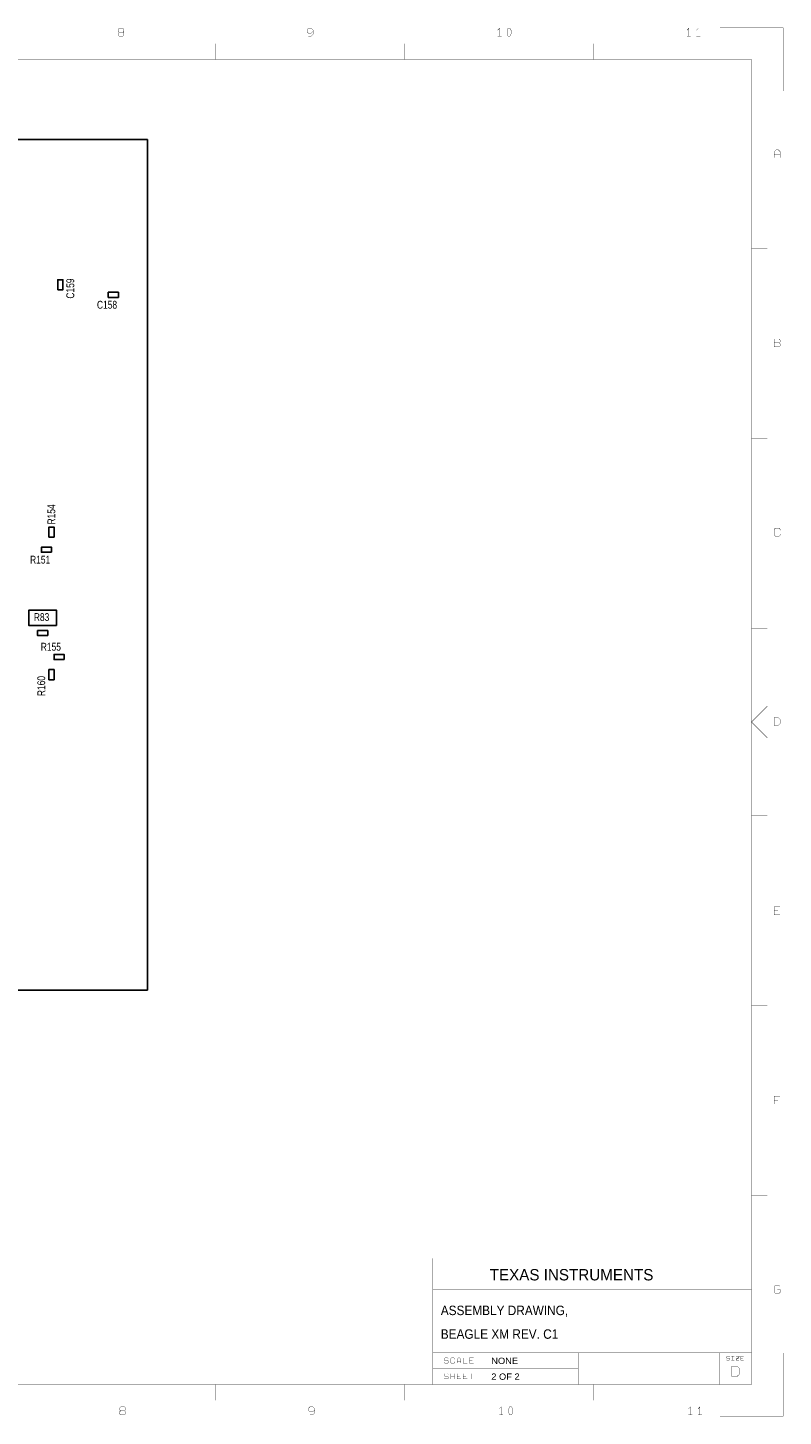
# Model space of a CAD drawing. Extents: x -10328 to 23178, y -9202 to 12802.
# Tile 3 of 3: x 11204 to 23178, y -9202 to 12802. Entities that reach past the tile are written whole.
import ezdxf

# ---------------------------------------------------------------- set-up
doc = ezdxf.new("R2010")
doc.units = 0
doc.header["$MEASUREMENT"] = 0
doc.layers.add('1', color=7, linetype='CONTINUOUS')

msp = doc.modelspace()

# ---------------------------------------------------------------- linework, layer by layer
at = {"layer": '1', "const_width": 5}
for points in [[(12713, 12733), (12651, 12733), (12635, 12717), (12635, 12686), (12651, 12671), (12713, 12671), (12728, 12686), (12728, 12717), (12713, 12733), (12728, 12748), (12728, 12779), (12713, 12795), (12651, 12795), (12635, 12779), (12635, 12748), (12651, 12733)], [(15728, 12748), (15697, 12717), (15651, 12717), (15635, 12733), (15635, 12779), (15651, 12795), (15697, 12795), (15728, 12764), (15728, 12748), (15728, 12702), (15697, 12671), (15651, 12671)], [(18682, 12671), (18682, 12795), (18651, 12764)], [(21682, 12671), (21682, 12795), (21651, 12764)], [(21801, 12764), (21832, 12795), (21832, 12671)], [(23175, 11800), (23175, 12800), (22175, 12800)], [(14175, 12300), (14175, 12550)], [(17175, 12550), (17175, 12300)], [(18713, 12671), (18651, 12671)], [(20175, 12300), (20175, 12550)], [(21713, 12671), (21651, 12671)], [(21801, 12671), (21863, 12671)], [(-9825, -8700), (-9825, 12300), (22675, 12300)], [(22675, -8700), (22675, 12300)], [(23128, 10746), (23128, 10839), (23097, 10870), (23066, 10870), (23035, 10839), (23035, 10746)], [(23035, 10792), (23128, 10792)], [(22925, 9300), (22675, 9300)], [(23035, 7808), (23113, 7808)], [(22925, 6300), (22675, 6300)], [(23128, 4839), (23128, 4854), (23113, 4870), (23051, 4870), (23035, 4854), (23035, 4761), (23051, 4746), (23113, 4746), (23128, 4761), (23128, 4777)], [(22925, 3275), (22675, 3275)], [(22925, 2050), (22675, 1800), (22925, 1550)], [(22925, 325), (22675, 325)], [(23128, -1254), (23035, -1254), (23035, -1130), (23128, -1130)], [(23035, -1192), (23097, -1192)], [(22925, -2700), (22675, -2700)], [(23128, -4130), (23035, -4130), (23035, -4254)], [(23035, -4192), (23097, -4192)], [(22925, -5700), (22675, -5700)], [(22675, -6700), (17625, -6700)], [(17625, -6700), (17625, -7200)], [(17625, -8700), (17625, -7200), (22675, -7200)], [(22675, -7250), (22675, -7200)], [(23128, -7146), (23113, -7130), (23051, -7130), (23035, -7146), (23035, -7239), (23051, -7254), (23113, -7254), (23128, -7239), (23128, -7192), (23082, -7192)], [(17625, -8200), (19925, -8200)], [(17869, -8289), (17859, -8278), (17817, -8278), (17807, -8289), (17807, -8309), (17817, -8320), (17859, -8320), (17869, -8330), (17869, -8351), (17859, -8361), (17817, -8361), (17807, -8351)], [(17969, -8340), (17969, -8351), (17959, -8361), (17917, -8361), (17907, -8351), (17907, -8289), (17917, -8278), (17959, -8278), (17969, -8289), (17969, -8299)], [(18069, -8361), (18069, -8299), (18048, -8278), (18028, -8278), (18007, -8299), (18007, -8361)], [(18007, -8330), (18069, -8330)], [(18169, -8361), (18107, -8361), (18107, -8278)], [(18269, -8361), (18207, -8361), (18207, -8278), (18269, -8278)], [(18207, -8320), (18248, -8320)], [(19925, -8700), (19925, -8200), (22175, -8200)], [(23175, -8200), (23175, -9200), (22175, -9200)], [(22675, -8200), (22175, -8200), (22175, -8700)], [(22327, -8260), (22319, -8253), (22288, -8253), (22280, -8260), (22280, -8276), (22288, -8284), (22319, -8284), (22327, -8291), (22327, -8307), (22319, -8315), (22288, -8315), (22280, -8307)], [(22355, -8253), (22402, -8253)], [(22355, -8315), (22402, -8315)], [(22378, -8315), (22378, -8253)], [(22430, -8253), (22477, -8253), (22477, -8260), (22430, -8307), (22430, -8315), (22477, -8315)], [(22477, -8284), (22430, -8284)], [(22552, -8253), (22505, -8253), (22505, -8315), (22552, -8315)], [(22536, -8284), (22505, -8284)], [(19925, -8450), (17625, -8450)], [(17869, -8539), (17859, -8528), (17817, -8528), (17807, -8539), (17807, -8559), (17817, -8570), (17859, -8570), (17869, -8580), (17869, -8601), (17859, -8611), (17817, -8611), (17807, -8601)], [(17907, -8611), (17907, -8528)], [(17907, -8570), (17969, -8570)], [(17969, -8611), (17969, -8528)], [(18069, -8528), (18007, -8528), (18007, -8611), (18069, -8611)], [(18007, -8570), (18048, -8570)], [(18169, -8611), (18107, -8611), (18107, -8528), (18169, -8528)], [(18107, -8570), (18148, -8570)], [(18207, -8528), (18238, -8528), (18238, -8611)], [(18269, -8528), (18207, -8528)], [(22675, -8700), (-9825, -8700)], [(14175, -8700), (14175, -8950)], [(17175, -8700), (17175, -8950)], [(17625, -8700), (17675, -8700)], [(20175, -8950), (20175, -8700)], [(12676, -9117), (12660, -9102), (12660, -9071), (12676, -9055), (12738, -9055), (12753, -9071), (12753, -9102), (12738, -9117), (12753, -9133), (12753, -9164), (12738, -9179), (12676, -9179), (12660, -9164), (12660, -9133), (12676, -9117), (12738, -9117)], [(15753, -9102), (15722, -9133), (15676, -9133), (15660, -9117), (15660, -9071), (15676, -9055), (15722, -9055), (15753, -9086), (15753, -9102), (15753, -9148), (15722, -9179), (15676, -9179)], [(18707, -9179), (18707, -9055), (18676, -9086)], [(18738, -9179), (18676, -9179)], [(21676, -9086), (21707, -9055), (21707, -9179)], [(21676, -9179), (21738, -9179)], [(21857, -9179), (21857, -9055), (21826, -9086)], [(21826, -9179), (21888, -9179)]]:
    msp.add_lwpolyline(points, dxfattribs=at)
for points in [[(18816, 12671), (18801, 12702), (18801, 12764), (18816, 12795), (18847, 12795), (18863, 12764), (18863, 12702), (18847, 12671)], [(23035, 7746), (23113, 7746), (23128, 7761), (23128, 7792), (23113, 7808), (23128, 7823), (23128, 7854), (23113, 7870), (23035, 7870), (23035, 7808)], [(23035, 1746), (23097, 1746), (23128, 1777), (23128, 1839), (23097, 1870), (23035, 1870)], [(22364, -8572), (22446, -8572), (22488, -8531), (22488, -8448), (22446, -8407), (22364, -8407)], [(18841, -9179), (18826, -9148), (18826, -9086), (18841, -9055), (18872, -9055), (18888, -9086), (18888, -9148), (18872, -9179)]]:
    msp.add_lwpolyline(points, close=True, dxfattribs=at)
at = {"layer": '1'}
for points in [[(13100, -2450), (-300, -2450), (-300, 6909.2), (-205.5, 7003.8), (-205.5, 8673), (-300, 8767.6), (-300, 11030), (13100, 11030)], [(11680, 8650), (11680, 8810), (11760, 8810), (11760, 8650)], [(12480, 8610), (12640, 8610), (12640, 8530), (12480, 8530)], [(11540, 4730), (11540, 4890), (11620, 4890), (11620, 4730)], [(11580, 4490), (11420, 4490), (11420, 4570), (11580, 4570)], [(11660, 3330), (11220, 3330), (11220, 3570), (11660, 3570)], [(11520, 3170), (11360, 3170), (11360, 3250), (11520, 3250)], [(11780, 2790), (11620, 2790), (11620, 2870), (11780, 2870)], [(11540, 2470), (11540, 2630), (11620, 2630), (11620, 2470)]]:
    msp.add_lwpolyline(points, close=True, dxfattribs=at)

# ---------------------------------------------------------------- texts
at = {"layer": '1', "width": 0.8}
for s, p in [('C159', (11940, 8510)), ('R154', (11640, 4930)), ('R160', (11480, 2210))]:
    msp.add_text(s, height=125, rotation=90, dxfattribs=at).set_placement(p)
at = {"layer": '1'}
for s, height, width, p in [('C158', 125, 0.8, (12300, 8350)), ('R151', 125, 0.8, (11240, 4310)), ('R83', 125, 0.8, (11300, 3400)), ('R155', 125, 0.8, (11410, 2930)), ('ASSEMBLY DRAWING,', 150, 0.933333, (17750, -7600)), ('BEAGLE XM REV. C1', 150, 0.933333, (17750, -7975)), ('NONE', 100, 1.1, (18550, -8375)), ('2 OF 2', 100, 1.1, (18550, -8625))]:
    msp.add_text(s, height=height, dxfattribs=dict(at, width=width)).set_placement(p)
msp.add_text('TEXAS INSTRUMENTS', height=180, dxfattribs=at).set_placement((18525, -7050))

doc.saveas('drawing.dxf')
